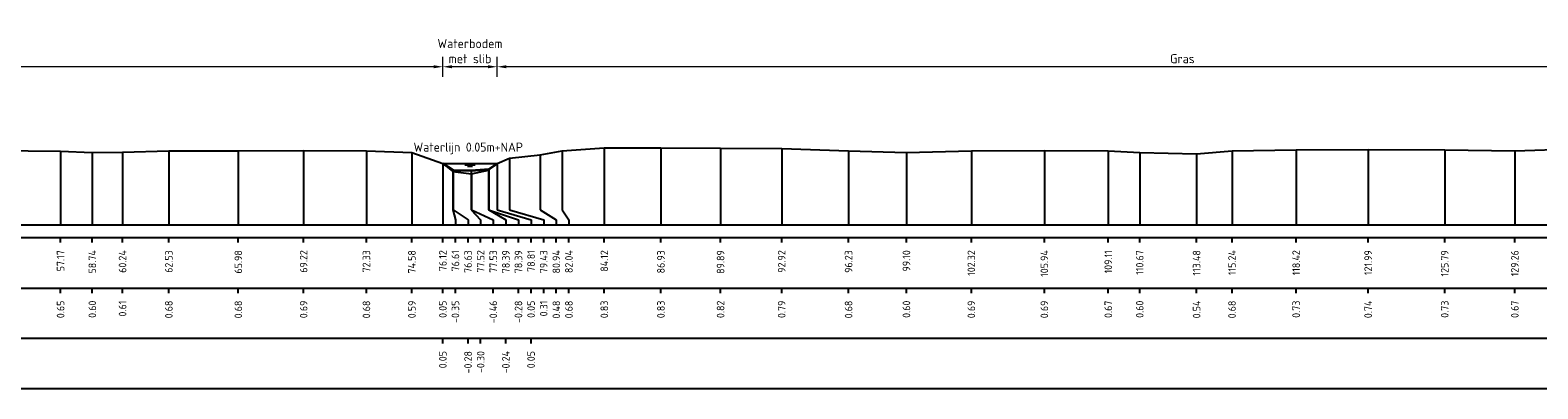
# Model space of a CAD drawing. Header units: metres. Extents: x 132725 to 140175, y 414354 to 417094.
# Tile 19 of 40: x 139756 to 139831, y 416888 to 416906. Entities that reach past the tile are written whole.
import ezdxf
from ezdxf.enums import TextEntityAlignment as Align

# ---------------------------------------------------------------- set-up
doc = ezdxf.new("R2010")
doc.units = ezdxf.units.M
doc.header["$PDMODE"] = 35
doc.header["$PDSIZE"] = 0.075
doc.layers.get('Defpoints').update_dxf_attribs({"true_color": 0x806000})
for name, color, linetype, lineweight in [('B-ME-GW-MAAIVELD-GD', 8, 'GW-MAAIVELD', 25), ('X-ME-AL-PROFIEL_BOVENKANT SLIB-GD', 42, 'Continuous', 35), ('X-XX-AL-DETAIL1-M', 7, 'Continuous', 18), ('X-XX-AL-NAP-T18', 7, 'Continuous', 18)]:
    doc.layers.add(name, color=color, linetype=linetype, lineweight=lineweight)
doc.layers.add('X-ME-AL-PROFIEL_WATERLIJN-GD', color=150, linetype='Continuous')
doc.layers.add('X-ME-AL-PROFIELRASTER-S', color=7, linetype='Continuous')
doc.styles.add('NLCS-ISO-ANNOTATIEF-T18', font='NLCS-ISO.ttf', dxfattribs={"height": 1.8})
doc.styles.add('NLCS-ISO-ANNOTATIVE-T18', font='NLCS-ISO.ttf', dxfattribs={"height": 1.8})
doc.linetypes.add('GW-MAAIVELD', pattern='A,12,[40,NLCS.SHX,S=1,R=0,X=0,Y=-0.5],12', length=24)
doc.dimstyles.new('NLCS-ANNOTATIEF-T18-PIJL_L2_H0', dxfattribs={"dimtxt": 2.5, "dimasz": 1.8, "dimexe": 2, "dimexo": 2, "dimgap": 0.7, "dimtad": 1, "dimzin": 0, "dimdsep": 46, "dimtxsty": 'NLCS-ISO-ANNOTATIEF-T18', "dimcen": 0, "dimdle": 2, "dimclrd": 256, "dimclre": 256, "dimclrt": 10, "dimaunit": 2, "dimadec": 0, "dimazin": 0, "dimtfac": 1, "dimtdec": 3, "dimtofl": 0, "dimtmove": 0, "dimatfit": 3, "dimfxl": 2, "dimfxlon": 1, "dimtfillclr": 256, "dimtolj": 1, "dimtzin": 0, "dimlwd": -1, "dimlwe": -1, "dimarcsym": 0})

# ---------------------------------------------------------------- blocks, each defined once
blk = doc.blocks.new('SAL-PROFIELRASTER_BALK_EIND1-D')
at = {"color": 0, "linetype": 'ByBlock', "lineweight": -2, "flags": 128}
for points in [[(0, 0), (1, 0)], [(0, -2.5), (1, -2.5)], [(0, -12.5), (1, -12.5)]]:
    blk.add_lwpolyline(points, dxfattribs=at)
blk = doc.blocks.new('SAL-PROFIELRASTER_BALK_EIND2-D')
at = {"color": 0, "linetype": 'ByBlock', "lineweight": -2}
blk.add_line((1, -12.5), (0, -12.5), dxfattribs=at)
blk = doc.blocks.new('SAL-PROFIELRASTER_BALK_DATA-D')
at = {"color": 0, "linetype": 'ByBlock', "lineweight": -2}
blk.add_lwpolyline([(0, -3.5), (0, -2.5)], dxfattribs=at)
at = {"color": 0, "linetype": 'ByBlock', "lineweight": -2, "style": 'NLCS-ISO-ANNOTATIVE-T18'}
blk.add_attdef('GETAL', text='', height=1.5, rotation=90, dxfattribs=at).set_placement((0.75, -5), align=Align.RIGHT)
blk = doc.blocks.new('SAL-PROFIELRASTER_AANHAAL-D')
at = {"color": 9, "linetype": 'ByBlock', "lineweight": -2, "flags": 128}
blk.add_lwpolyline([(0, 1), (0, 0)], dxfattribs=at)
blk = doc.blocks.new('SAL-PROFIELRASTER_AANHAAL_STAGGER-D')
at = {"color": 9, "linetype": 'ByBlock', "lineweight": -2, "flags": 128}
for points in [[(0, 0), (0, -0.25)], [(0, -0.25), (1, -0.75)], [(1, -0.75), (1, -1)]]:
    blk.add_lwpolyline(points, dxfattribs=at)
blk = doc.blocks.new('*D82')
at = {"layer": 'Defpoints', "color": 0, "transparency": 16777216}
for p in [(139776.943, 416903.701), (139776.943, 416898.9), (139779.637, 416898.903)]:
    blk.add_point(p, dxfattribs=at)
at = {"layer": 'X-XX-AL-DETAIL1-M', "transparency": 16777216}
for p, q in [((139776.943, 416903.201), (139776.943, 416904.201)), ((139779.637, 416903.201), (139779.637, 416904.201)), ((139779.187, 416903.701), (139777.393, 416903.701))]:
    blk.add_line(p, q, dxfattribs=at)
for points in [[(139777.393, 416903.776), (139777.393, 416903.626), (139776.943, 416903.701)], [(139779.187, 416903.776), (139779.187, 416903.626), (139779.637, 416903.701)]]:
    blk.add_solid(points, dxfattribs=at)
at = {"layer": 'X-XX-AL-DETAIL1-M', "color": 10, "transparency": 16777216, "insert": (139778.29, 416904.476), "char_height": 0.45, "attachment_point": 5, "style": 'NLCS-ISO-ANNOTATIEF-T18'}
blk.add_mtext('\\A1;Waterbodem\\Pmet slib', dxfattribs=at)
blk = doc.blocks.new('*D83')
at = {"layer": 'Defpoints', "color": 0, "transparency": 16777216}
for p in [(139779.637, 416903.701), (139779.637, 416898.903), (139847.574, 416898.884)]:
    blk.add_point(p, dxfattribs=at)
at = {"layer": 'X-XX-AL-DETAIL1-M', "transparency": 16777216}
for p, q in [((139779.637, 416903.201), (139779.637, 416904.201)), ((139847.574, 416903.201), (139847.574, 416904.201)), ((139847.124, 416903.701), (139780.087, 416903.701))]:
    blk.add_line(p, q, dxfattribs=at)
for points in [[(139780.087, 416903.776), (139780.087, 416903.626), (139779.637, 416903.701)], [(139847.124, 416903.776), (139847.124, 416903.626), (139847.574, 416903.701)]]:
    blk.add_solid(points, dxfattribs=at)
at = {"layer": 'X-XX-AL-DETAIL1-M', "color": 10, "transparency": 16777216, "insert": (139813.606, 416904.101), "char_height": 0.45, "attachment_point": 5, "style": 'NLCS-ISO-ANNOTATIEF-T18'}
blk.add_mtext('\\A1;Gras', dxfattribs=at)
blk = doc.blocks.new('*D84')
at = {"layer": 'Defpoints', "color": 0, "transparency": 16777216}
for p in [(139708.413, 416903.701), (139708.413, 416898.884), (139776.943, 416898.9)]:
    blk.add_point(p, dxfattribs=at)
at = {"layer": 'X-XX-AL-DETAIL1-M', "transparency": 16777216}
for p, q in [((139708.413, 416903.201), (139708.413, 416904.201)), ((139776.943, 416903.201), (139776.943, 416904.201)), ((139776.493, 416903.701), (139708.863, 416903.701))]:
    blk.add_line(p, q, dxfattribs=at)
for points in [[(139708.863, 416903.776), (139708.863, 416903.626), (139708.413, 416903.701)], [(139776.493, 416903.776), (139776.493, 416903.626), (139776.943, 416903.701)]]:
    blk.add_solid(points, dxfattribs=at)
at = {"layer": 'X-XX-AL-DETAIL1-M', "color": 10, "transparency": 16777216, "insert": (139742.699, 416904.101), "char_height": 0.45, "attachment_point": 5, "style": 'NLCS-ISO-ANNOTATIEF-T18'}
blk.add_mtext('\\A1;Gras', dxfattribs=at)

msp = doc.modelspace()

# ---------------------------------------------------------------- linework, layer by layer
at = {"layer": 'B-ME-GW-MAAIVELD-GD', "ltscale": 0.1}
msp.add_lwpolyline([(139754.769, 416899.552), (139757.993, 416899.509), (139759.567, 416899.456), (139761.064, 416899.465), (139763.359, 416899.536), (139766.805, 416899.534), (139770.042, 416899.542), (139773.156, 416899.533), (139775.409, 416899.444), (139776.943, 416898.9), (139777.437, 416898.506), (139778.357, 416898.397), (139779.211, 416898.575), (139779.637, 416898.903), (139780.25, 416899.165), (139781.765, 416899.331), (139782.86, 416899.53), (139784.946, 416899.68), (139787.754, 416899.686), (139790.711, 416899.67), (139793.742, 416899.64), (139797.057, 416899.531), (139799.926, 416899.456), (139803.143, 416899.54), (139806.763, 416899.547), (139809.93, 416899.526), (139811.491, 416899.454), (139814.309, 416899.391), (139816.067, 416899.538), (139819.246, 416899.584), (139822.814, 416899.595), (139826.612, 416899.58), (139830.085, 416899.525), (139833.044, 416899.623)], dxfattribs=at)
at = {"layer": 'X-ME-AL-PROFIEL_BOVENKANT SLIB-GD'}
msp.add_lwpolyline([(139776.943, 416898.9), (139777.456, 416898.578), (139778.342, 416898.553), (139779.219, 416898.616), (139779.637, 416898.903)], dxfattribs=at)
at = {"layer": 'X-ME-AL-PROFIEL_WATERLIJN-GD'}
for points in [[(139776.943, 416898.9), (139779.637, 416898.903)], [(139778.04, 416898.84), (139778.54, 416898.84)], [(139778.165, 416898.78), (139778.415, 416898.78)]]:
    msp.add_lwpolyline(points, dxfattribs=at)

# ---------------------------------------------------------------- block references
at = {"layer": 'X-ME-AL-PROFIELRASTER-S'}
for p, yscale in [((139757.993, 416895.855), 3.654), ((139759.567, 416895.855), 3.601), ((139761.064, 416895.855), 3.61), ((139763.359, 416895.855), 3.681), ((139766.805, 416895.855), 3.679), ((139770.042, 416895.855), 3.687), ((139773.156, 416895.855), 3.678), ((139775.409, 416895.855), 3.589), ((139781.765, 416896.855), 2.476), ((139782.86, 416896.855), 2.675), ((139784.946, 416895.855), 3.825), ((139787.754, 416895.855), 3.831), ((139790.711, 416895.855), 3.815), ((139793.742, 416895.855), 3.785), ((139797.057, 416895.855), 3.676), ((139799.926, 416895.855), 3.601), ((139803.143, 416895.855), 3.685), ((139806.763, 416895.855), 3.692), ((139809.93, 416895.855), 3.671), ((139811.491, 416895.855), 3.599), ((139814.309, 416895.855), 3.536), ((139816.067, 416895.855), 3.683), ((139819.246, 416895.855), 3.729), ((139822.814, 416895.855), 3.74), ((139826.612, 416895.855), 3.725), ((139830.085, 416895.855), 3.67), ((139776.943, 416895.855), 3.045), ((139776.943, 416895.855), 3.045), ((139776.943, 416895.855), 3.045), ((139776.943, 416895.855), 3.045), ((139777.437, 416896.855), 1.651), ((139777.456, 416896.855), 1.723), ((139778.342, 416896.855), 1.698), ((139779.211, 416896.855), 1.72), ((139779.219, 416896.855), 1.761), ((139779.637, 416896.855), 2.048), ((139779.637, 416896.855), 2.048), ((139779.637, 416896.855), 2.048), ((139779.637, 416896.855), 2.048), ((139780.25, 416896.855), 2.31), ((139778.357, 416896.855), 1.542)]:
    msp.add_blockref('SAL-PROFIELRASTER_AANHAAL-D', p, dxfattribs=dict(at, yscale=yscale))
for p, xscale, zscale in [((139777.437, 416896.855), 0.1315075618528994, 0.1315075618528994), ((139777.456, 416896.855), 0.737403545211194, 0.737403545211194), ((139778.342, 416896.855), 0.4758611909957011, 0.4758611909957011), ((139778.357, 416896.855), 1.086169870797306, 1.086169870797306), ((139779.211, 416896.855), 1.4823702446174, 1.4823702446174), ((139779.219, 416896.855), 0.849196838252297, 0.849196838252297), ((139779.637, 416896.855), 1.680539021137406, 1.680539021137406), ((139779.637, 416896.855), 1.680539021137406, 1.680539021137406), ((139779.637, 416896.855), 1.680539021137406, 1.680539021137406), ((139779.637, 416896.855), 1.680539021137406, 1.680539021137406), ((139780.25, 416896.855), 1.692972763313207, 1.692972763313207), ((139781.765, 416896.855), 0.803471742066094, 0.803471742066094), ((139782.86, 416896.855), 0.3327777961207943, 0.3327777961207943)]:
    msp.add_blockref('SAL-PROFIELRASTER_AANHAAL_STAGGER-D', p, dxfattribs=dict(at, xscale=xscale, zscale=zscale))
at = {"layer": 'X-ME-AL-PROFIELRASTER-S', "xscale": 313.5, "yscale": 0.25, "zscale": 308.2663785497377}
for name, p in [('SAL-PROFIELRASTER_BALK_EIND1-D', (139700.824, 416895.855)), ('SAL-PROFIELRASTER_BALK_EIND2-D', (139700.824, 416893.355)), ('SAL-PROFIELRASTER_BALK_EIND2-D', (139700.824, 416890.855))]:
    msp.add_blockref(name, p, dxfattribs=at)
at = {"layer": 'X-ME-AL-PROFIELRASTER-S', "xscale": 0.25, "yscale": 0.25, "zscale": 0.25}
for p, values in [((139757.993, 416895.855), {'GETAL': '57.17'}), ((139759.567, 416895.855), {'GETAL': '58.74'}), ((139761.064, 416895.855), {'GETAL': '60.24'}), ((139763.359, 416895.855), {'GETAL': '62.53'}), ((139766.805, 416895.855), {'GETAL': '65.98'}), ((139770.042, 416895.855), {'GETAL': '69.22'}), ((139773.156, 416895.855), {'GETAL': '72.33'}), ((139775.409, 416895.855), {'GETAL': '74.58'}), ((139776.943, 416895.855), {'GETAL': '76.12'}), ((139776.943, 416895.855), {'GETAL': '76.12'}), ((139776.943, 416895.855), {'GETAL': '76.12'}), ((139776.943, 416895.855), {'GETAL': '76.12'}), ((139777.568, 416895.855), {'GETAL': '76.61'}), ((139778.193, 416895.855), {'GETAL': '76.63'}), ((139778.818, 416895.855), {'GETAL': '77.52'}), ((139779.443, 416895.855), {'GETAL': '77.53'}), ((139780.068, 416895.855), {'GETAL': '78.39'}), ((139780.693, 416895.855), {'GETAL': '78.39'}), ((139781.318, 416895.855), {'GETAL': '78.81'}), ((139781.318, 416895.855), {'GETAL': '78.81'}), ((139781.318, 416895.855), {'GETAL': '78.81'}), ((139781.318, 416895.855), {'GETAL': '78.81'}), ((139781.943, 416895.855), {'GETAL': '79.43'}), ((139782.568, 416895.855), {'GETAL': '80.94'}), ((139783.193, 416895.855), {'GETAL': '82.04'}), ((139784.946, 416895.855), {'GETAL': '84.12'}), ((139787.754, 416895.855), {'GETAL': '86.93'}), ((139790.711, 416895.855), {'GETAL': '89.89'}), ((139793.742, 416895.855), {'GETAL': '92.92'}), ((139797.057, 416895.855), {'GETAL': '96.23'}), ((139799.926, 416895.855), {'GETAL': '99.10'}), ((139803.143, 416895.855), {'GETAL': '102.32'}), ((139806.763, 416895.855), {'GETAL': '105.94'}), ((139809.93, 416895.855), {'GETAL': '109.11'}), ((139811.491, 416895.855), {'GETAL': '110.67'}), ((139814.309, 416895.855), {'GETAL': '113.48'}), ((139816.067, 416895.855), {'GETAL': '115.24'}), ((139819.246, 416895.855), {'GETAL': '118.42'}), ((139822.814, 416895.855), {'GETAL': '121.99'}), ((139826.612, 416895.855), {'GETAL': '125.79'}), ((139830.085, 416895.855), {'GETAL': '129.26'}), ((139757.993, 416893.355), {'GETAL': '0.65'}), ((139759.567, 416893.355), {'GETAL': '0.60'}), ((139761.064, 416893.355), {'GETAL': '0.61'}), ((139763.359, 416893.355), {'GETAL': '0.68'}), ((139766.805, 416893.355), {'GETAL': '0.68'}), ((139770.042, 416893.355), {'GETAL': '0.69'}), ((139773.156, 416893.355), {'GETAL': '0.68'}), ((139775.409, 416893.355), {'GETAL': '0.59'}), ((139776.943, 416893.355), {'GETAL': '0.05'}), ((139777.568, 416893.355), {'GETAL': '-0.35'}), ((139779.443, 416893.355), {'GETAL': '-0.46'}), ((139780.693, 416893.355), {'GETAL': '-0.28'}), ((139781.318, 416893.355), {'GETAL': '0.05'}), ((139781.943, 416893.355), {'GETAL': '0.31'}), ((139782.568, 416893.355), {'GETAL': '0.48'}), ((139783.193, 416893.355), {'GETAL': '0.68'}), ((139784.946, 416893.355), {'GETAL': '0.83'}), ((139787.754, 416893.355), {'GETAL': '0.83'}), ((139790.711, 416893.355), {'GETAL': '0.82'}), ((139793.742, 416893.355), {'GETAL': '0.79'}), ((139797.057, 416893.355), {'GETAL': '0.68'}), ((139799.926, 416893.355), {'GETAL': '0.60'}), ((139803.143, 416893.355), {'GETAL': '0.69'}), ((139806.763, 416893.355), {'GETAL': '0.69'}), ((139809.93, 416893.355), {'GETAL': '0.67'}), ((139811.491, 416893.355), {'GETAL': '0.60'}), ((139814.309, 416893.355), {'GETAL': '0.54'}), ((139816.067, 416893.355), {'GETAL': '0.68'}), ((139819.246, 416893.355), {'GETAL': '0.73'}), ((139822.814, 416893.355), {'GETAL': '0.74'}), ((139826.612, 416893.355), {'GETAL': '0.73'}), ((139830.085, 416893.355), {'GETAL': '0.67'}), ((139776.943, 416890.855), {'GETAL': '0.05'}), ((139778.193, 416890.855), {'GETAL': '-0.28'}), ((139778.818, 416890.855), {'GETAL': '-0.30'}), ((139780.068, 416890.855), {'GETAL': '-0.24'}), ((139781.318, 416890.855), {'GETAL': '0.05'})]:
    msp.add_blockref('SAL-PROFIELRASTER_BALK_DATA-D', p, dxfattribs=at).add_auto_attribs(values)

# ---------------------------------------------------------------- texts
at = {"layer": 'X-XX-AL-NAP-T18', "color": 10, "insert": (139775.49, 416899.356), "char_height": 0.45, "width": 15.43377, "attachment_point": 7, "style": 'NLCS-ISO-ANNOTATIEF-T18'}
msp.add_mtext('Waterlijn 0.05m+NAP', dxfattribs=at)

# ---------------------------------------------------------------- dimensions: what is measured, and where the dimension line sits
at = {"layer": 'X-XX-AL-DETAIL1-M'}
for base, p1, p2, text, picture, middle in [((139776.943, 416903.701), (139779.637, 416898.903), (139776.943, 416898.9), 'Waterbodem\\Pmet slib', '*D82', (139778.29, 416903.701)), ((139708.413, 416903.701), (139776.943, 416898.9), (139708.413, 416898.884), 'Gras', '*D84', (139742.699, 416903.701)), ((139779.637, 416903.701), (139847.574, 416898.884), (139779.637, 416898.903), 'Gras', '*D83', (139813.606, 416903.701))]:
    dim = msp.add_linear_dim(base=base, p1=p1, p2=p2, text=text, dimstyle='NLCS-ANNOTATIEF-T18-PIJL_L2_H0', dxfattribs=at)
    dim.commit()
    dim.dimension.update_dxf_attribs({"geometry": picture, "text_midpoint": middle, "dimtype": 160})

doc.saveas('drawing.dxf')
